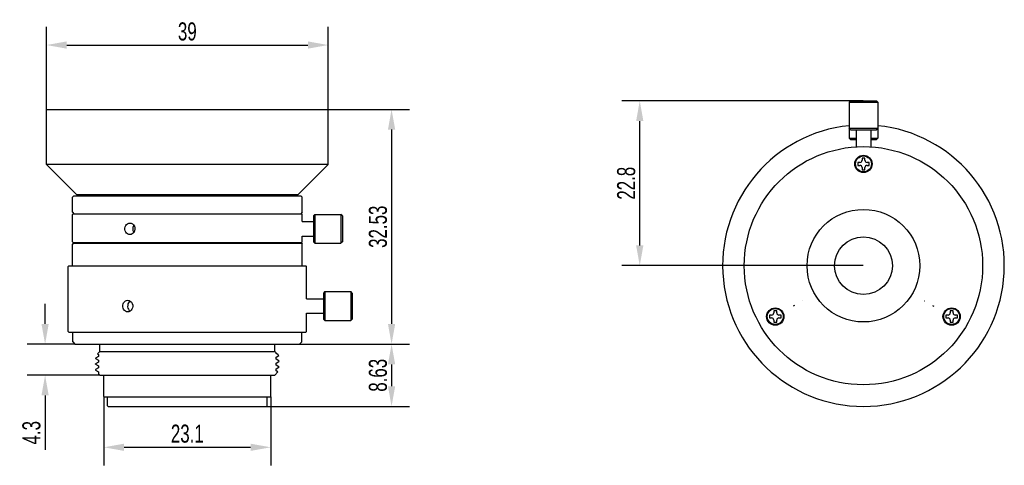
# Model space of a CAD drawing. Header units: millimetres. Extents: x -1 to 136, y 231 to 292.
import ezdxf

# ---------------------------------------------------------------- set-up
doc = ezdxf.new("R2010")
doc.units = ezdxf.units.MM
doc.header["$LTSCALE"] = 19.36
doc.header["$PDMODE"] = 3
doc.header["$PDSIZE"] = 8
doc.linetypes.add('PHANTOM', pattern=[0.8, 0.45, -0.05, 0.1, -0.05, 0.1, -0.05])
doc.layers.get('0').update_dxf_attribs({"linetype": 'CONTINUOUS'})
doc.layers.get('Defpoints').update_dxf_attribs({"linetype": 'CONTINUOUS'})
doc.layers.add('02___PRT_ALL_AXES', color=7, linetype='CONTINUOUS')
doc.layers.add('03___PRT_ALL_CURVES', color=7, linetype='CONTINUOUS')
doc.styles.get("Standard").update_dxf_attribs({"font": 'txt', "width": 0.7})
doc.dimstyles.get("Standard").update_dxf_attribs({"dimtxt": 2.5, "dimasz": 2.8, "dimexe": 2.5, "dimexo": 0.05, "dimtad": 1, "dimzin": 0, "dimdsep": 46, "dimtxsty": 'STANDARD', "dimblk": '_FILLED', "dimblk1": '_FILLED', "dimblk2": '_FILLED', "dimcen": 0.09, "dimadec": 0, "dimazin": 0, "dimtol": 1, "dimtp": 0.01, "dimtm": 0.01, "dimtfac": 1, "dimtofl": 0, "dimtmove": 0, "dimatfit": 3, "dimldrblk": '_FILLED', "dimfxl": 1, "dimtolj": 1, "dimtzin": 0, "dimarcsym": 0})

# ---------------------------------------------------------------- blocks, each defined once
blk = doc.blocks.new('_FILLED')
at = {"color": 0, "linetype": 'ByBlock'}
blk.add_solid([(0, 0), (-1, 0.179), (-1, -0.179)], dxfattribs=at)
blk = doc.blocks.new('*D43')
at = {"color": 0, "lineweight": -2, "transparency": 16777216}
for p, q in [((41.89, 280.01), (53.22, 280.01)), ((50.72, 277.21), (50.72, 250.27)), ((38.04, 247.47), (53.22, 247.47))]:
    blk.add_line(p, q, dxfattribs=at)
at = {"layer": 'Defpoints', "color": 0, "transparency": 16777216}
for p in [(41.84, 280.01), (37.99, 247.47), (50.72, 247.47)]:
    blk.add_point(p, dxfattribs=at)
at = {"color": 0, "lineweight": -2, "transparency": 16777216, "xscale": 2.8, "yscale": 2.8, "zscale": 2.8}
for p, rotation in [((50.72, 280.01), 90), ((50.72, 247.47), 270)]:
    blk.add_blockref('_FILLED', p, dxfattribs=dict(at, rotation=rotation))
at = {"color": 0, "transparency": 16777216, "insert": (48.84, 263.74), "char_height": 2.5, "attachment_point": 5, "rotation": 90}
blk.add_mtext('\\A1;32.53', dxfattribs=at)
blk = doc.blocks.new('*D44')
at = {"color": 0, "lineweight": -2, "transparency": 16777216}
for p, q in [((2.94, 279.96), (2.94, 291.42)), ((41.94, 279.96), (41.94, 291.42)), ((5.74, 288.92), (39.14, 288.92))]:
    blk.add_line(p, q, dxfattribs=at)
at = {"layer": 'Defpoints', "color": 0, "transparency": 16777216}
for p in [(41.94, 288.92), (2.94, 279.91), (41.94, 279.91)]:
    blk.add_point(p, dxfattribs=at)
at = {"color": 0, "lineweight": -2, "transparency": 16777216, "xscale": 2.8, "yscale": 2.8, "zscale": 2.8, "rotation": 180}
blk.add_blockref('_FILLED', (2.94, 288.92), dxfattribs=at)
at = {"color": 0, "lineweight": -2, "transparency": 16777216, "xscale": 2.8, "yscale": 2.8, "zscale": 2.8}
blk.add_blockref('_FILLED', (41.94, 288.92), dxfattribs=at)
at = {"color": 0, "transparency": 16777216, "insert": (22.44, 290.79), "char_height": 2.5, "attachment_point": 5}
blk.add_mtext('\\A1;39', dxfattribs=at)
blk = doc.blocks.new('*D45')
at = {"color": 0, "lineweight": -2, "transparency": 16777216}
for p, q in [((38.04, 247.47), (53.22, 247.47)), ((50.72, 244.67), (50.72, 241.65)), ((33.44, 238.85), (53.22, 238.85))]:
    blk.add_line(p, q, dxfattribs=at)
at = {"layer": 'Defpoints', "color": 0, "transparency": 16777216}
for p in [(37.99, 247.47), (33.39, 238.85), (50.72, 238.85)]:
    blk.add_point(p, dxfattribs=at)
at = {"color": 0, "lineweight": -2, "transparency": 16777216, "xscale": 2.8, "yscale": 2.8, "zscale": 2.8}
for p, rotation in [((50.72, 247.47), 90), ((50.72, 238.85), 270)]:
    blk.add_blockref('_FILLED', p, dxfattribs=dict(at, rotation=rotation))
at = {"color": 0, "transparency": 16777216, "insert": (48.84, 243.16), "char_height": 2.5, "attachment_point": 5, "rotation": 90}
blk.add_mtext('\\A1;8.63', dxfattribs=at)
blk = doc.blocks.new('*D46')
at = {"color": 0, "lineweight": -2, "transparency": 16777216}
for p, q in [((2.75, 250.27), (2.75, 253.07)), ((6.84, 247.47), (0.25, 247.47)), ((10.29, 243.17), (0.25, 243.17)), ((2.75, 240.37), (2.75, 232.82))]:
    blk.add_line(p, q, dxfattribs=at)
at = {"layer": 'Defpoints', "color": 0, "transparency": 16777216}
for p in [(6.89, 247.47), (2.75, 243.17), (10.34, 243.17)]:
    blk.add_point(p, dxfattribs=at)
at = {"color": 0, "lineweight": -2, "transparency": 16777216, "xscale": 2.8, "yscale": 2.8, "zscale": 2.8}
for p, rotation in [((2.75, 247.47), 270), ((2.75, 243.17), 90)]:
    blk.add_blockref('_FILLED', p, dxfattribs=dict(at, rotation=rotation))
at = {"color": 0, "transparency": 16777216, "insert": (0.87, 235.2), "char_height": 2.5, "attachment_point": 5, "rotation": 90}
blk.add_mtext('\\A1;4.3', dxfattribs=at)
blk = doc.blocks.new('*D47')
at = {"color": 0, "lineweight": -2, "transparency": 16777216}
for p, q in [((10.89, 240.17), (10.89, 230.68)), ((33.99, 240.17), (33.99, 230.68)), ((13.69, 233.18), (31.19, 233.18))]:
    blk.add_line(p, q, dxfattribs=at)
at = {"layer": 'Defpoints', "color": 0, "transparency": 16777216}
for p in [(10.89, 240.22), (33.99, 240.22), (33.99, 233.18)]:
    blk.add_point(p, dxfattribs=at)
at = {"color": 0, "lineweight": -2, "transparency": 16777216, "xscale": 2.8, "yscale": 2.8, "zscale": 2.8, "rotation": 180}
blk.add_blockref('_FILLED', (10.89, 233.18), dxfattribs=at)
at = {"color": 0, "lineweight": -2, "transparency": 16777216, "xscale": 2.8, "yscale": 2.8, "zscale": 2.8}
blk.add_blockref('_FILLED', (33.99, 233.18), dxfattribs=at)
at = {"color": 0, "transparency": 16777216, "insert": (22.44, 235.06), "char_height": 2.5, "attachment_point": 5}
blk.add_mtext('\\A1;23.1', dxfattribs=at)
blk = doc.blocks.new('*D49')
at = {"color": 0, "lineweight": -2, "transparency": 16777216}
for p, q in [((116, 281.19), (82.58, 281.19)), ((85.08, 261.15), (85.08, 278.39)), ((116, 258.35), (82.58, 258.35))]:
    blk.add_line(p, q, dxfattribs=at)
at = {"layer": 'Defpoints', "color": 0, "transparency": 16777216}
for p in [(85.08, 281.19), (116.05, 281.19), (116.05, 258.35)]:
    blk.add_point(p, dxfattribs=at)
at = {"color": 0, "lineweight": -2, "transparency": 16777216, "xscale": 2.8, "yscale": 2.8, "zscale": 2.8}
for p, rotation in [((85.08, 281.19), 90), ((85.08, 258.35), 270)]:
    blk.add_blockref('_FILLED', p, dxfattribs=dict(at, rotation=rotation))
at = {"color": 0, "transparency": 16777216, "insert": (83.21, 269.77), "char_height": 2.5, "attachment_point": 5, "rotation": 90}
blk.add_mtext('\\A1;22.8', dxfattribs=at)

msp = doc.modelspace()

# ---------------------------------------------------------------- linework, layer by layer
at = {"color": 7, "linetype": 'Continuous'}
for p, q in [((114.253, 281.187), (114.053, 280.987)), ((114.053, 280.987), (118.053, 280.987)), ((114.253, 281.187), (117.853, 281.187)), ((117.853, 281.187), (118.053, 280.987)), ((3.036, 280.007), (2.936, 279.907)), ((2.936, 272.347), (2.936, 279.907)), ((3.036, 280.007), (41.836, 280.007)), ((41.836, 280.007), (41.936, 279.907)), ((41.936, 272.347), (41.936, 279.907)), ((114.253, 277.187), (114.053, 277.387)), ((114.053, 277.387), (118.053, 277.387)), ((114.253, 277.187), (117.853, 277.187)), ((117.853, 277.187), (118.053, 277.387)), ((114.253, 275.827), (114.053, 276.027)), ((114.053, 276.027), (115.053, 276.027)), ((114.253, 275.827), (115.053, 275.827)), ((117.053, 276.027), (118.053, 276.027)), ((117.053, 275.827), (117.853, 275.827)), ((117.853, 275.827), (118.053, 276.027)), ((115.253, 272.647), (115.253, 272.247)), ((115.553, 272.647), (115.253, 272.647)), ((115.853, 273.247), (115.853, 272.947)), ((116.253, 273.247), (115.853, 273.247)), ((116.253, 272.947), (116.253, 273.247)), ((116.853, 272.647), (116.553, 272.647)), ((116.853, 272.247), (116.853, 272.647)), ((115.253, 272.247), (115.553, 272.247)), ((115.853, 271.947), (115.853, 271.647)), ((115.853, 271.647), (116.253, 271.647)), ((116.253, 271.647), (116.253, 271.947)), ((116.553, 272.247), (116.853, 272.247)), ((6.736, 268.047), (6.536, 267.847)), ((6.536, 265.747), (6.536, 267.847)), ((6.736, 268.047), (38.136, 268.047)), ((38.136, 268.047), (38.336, 267.847)), ((38.336, 265.747), (38.336, 267.847)), ((6.536, 265.747), (6.736, 265.547)), ((6.636, 265.547), (6.536, 265.447)), ((6.536, 261.647), (6.536, 265.447)), ((6.636, 265.547), (38.236, 265.547)), ((38.336, 265.747), (38.136, 265.547)), ((38.236, 265.547), (38.336, 265.447)), ((40.116, 265.447), (39.916, 265.247)), ((39.916, 265.247), (39.916, 261.647)), ((40.116, 265.447), (43.716, 265.447)), ((40.116, 265.447), (40.116, 261.447)), ((43.916, 265.247), (43.716, 265.447)), ((43.716, 265.447), (43.716, 261.447)), ((43.916, 265.247), (43.916, 261.647)), ((38.336, 264.447), (39.916, 264.447)), ((38.336, 262.447), (39.916, 262.447)), ((6.536, 261.647), (6.636, 261.547)), ((6.636, 261.447), (6.536, 261.347)), ((6.536, 258.347), (6.536, 261.347)), ((6.636, 261.547), (38.236, 261.547)), ((6.636, 261.447), (38.236, 261.447)), ((7.536, 261.447), (7.536, 261.547)), ((37.336, 261.447), (37.336, 261.547)), ((38.336, 261.647), (38.236, 261.547)), ((38.236, 261.447), (38.336, 261.347)), ((38.336, 258.347), (38.336, 261.347)), ((40.116, 261.447), (39.916, 261.647)), ((40.116, 261.447), (43.716, 261.447)), ((43.916, 261.647), (43.716, 261.447)), ((6.036, 258.347), (5.936, 258.247)), ((5.936, 249.247), (5.936, 258.247)), ((6.036, 258.347), (38.836, 258.347)), ((38.836, 258.347), (38.936, 258.247)), ((38.936, 253.747), (41.276, 253.747)), ((41.476, 254.747), (41.276, 254.547)), ((41.276, 254.547), (41.276, 250.947)), ((41.476, 254.747), (45.076, 254.747)), ((41.476, 254.747), (41.476, 250.747)), ((45.276, 254.547), (45.076, 254.747)), ((45.076, 254.747), (45.076, 250.747)), ((45.276, 254.547), (45.276, 250.947)), ((38.936, 251.747), (41.276, 251.747)), ((41.476, 250.747), (41.276, 250.947)), ((45.276, 250.947), (45.076, 250.747)), ((103.042, 251.497), (103.042, 251.097)), ((103.342, 251.497), (103.042, 251.497)), ((103.042, 251.097), (103.342, 251.097)), ((103.642, 252.097), (103.642, 251.797)), ((104.042, 252.097), (103.642, 252.097)), ((104.042, 251.797), (104.042, 252.097)), ((104.642, 251.497), (104.342, 251.497)), ((104.342, 251.097), (104.642, 251.097)), ((104.642, 251.097), (104.642, 251.497)), ((127.763, 251.497), (127.463, 251.497)), ((127.463, 251.497), (127.463, 251.097)), ((127.463, 251.097), (127.763, 251.097)), ((128.463, 252.097), (128.063, 252.097)), ((128.063, 252.097), (128.063, 251.797)), ((128.463, 251.797), (128.463, 252.097)), ((129.063, 251.497), (128.763, 251.497)), ((128.763, 251.097), (129.063, 251.097)), ((129.063, 251.097), (129.063, 251.497)), ((41.476, 250.747), (45.076, 250.747)), ((103.642, 250.797), (103.642, 250.497)), ((103.642, 250.497), (104.042, 250.497)), ((104.042, 250.497), (104.042, 250.797)), ((128.063, 250.797), (128.063, 250.497)), ((128.063, 250.497), (128.463, 250.497)), ((128.463, 250.497), (128.463, 250.797)), ((5.936, 249.247), (6.036, 249.147)), ((6.036, 249.147), (38.836, 249.147)), ((6.586, 247.773), (6.586, 249.147)), ((38.286, 247.773), (38.286, 249.147)), ((38.936, 249.247), (38.836, 249.147)), ((6.586, 247.773), (6.886, 247.473)), ((6.886, 247.473), (37.986, 247.473)), ((10.336, 246.473), (10.336, 247.473)), ((34.536, 246.473), (34.536, 247.473)), ((38.286, 247.773), (37.986, 247.473)), ((10.138, 245.779), (9.738, 245.548)), ((9.738, 245.486), (10.138, 245.255)), ((10.336, 246.473), (9.999, 246.136)), ((10, 246.135), (10.138, 246.055)), ((10.136, 246.057), (10.136, 245.777)), ((10.336, 246.473), (34.536, 246.473)), ((34.536, 246.473), (34.736, 246.273)), ((34.956, 246.051), (34.734, 246.179)), ((34.734, 245.655), (35.126, 245.881)), ((35.134, 245.148), (34.734, 245.379)), ((34.736, 246.177), (34.736, 246.273)), ((34.736, 245.377), (34.736, 245.657)), ((34.963, 246.046), (35.126, 245.883)), ((9.736, 244.688), (9.736, 244.746)), ((10.138, 244.979), (9.738, 244.748)), ((9.738, 244.686), (10.138, 244.455)), ((10.138, 244.179), (9.738, 243.948)), ((10.136, 245.257), (10.136, 244.977)), ((10.136, 244.457), (10.136, 244.177)), ((34.734, 244.855), (35.134, 245.086)), ((35.134, 244.348), (34.734, 244.579)), ((34.734, 244.055), (35.134, 244.286)), ((34.736, 244.577), (34.736, 244.857)), ((34.736, 243.777), (34.736, 244.057)), ((35.136, 245.088), (35.136, 245.146)), ((35.136, 244.288), (35.136, 244.346)), ((9.738, 243.886), (10.138, 243.655)), ((10.133, 243.376), (10.336, 243.173)), ((10.136, 243.657), (10.136, 243.377)), ((10.336, 243.173), (34.536, 243.173)), ((10.886, 240.223), (10.886, 243.173)), ((33.986, 240.223), (33.986, 243.173)), ((34.992, 243.629), (34.536, 243.173)), ((34.992, 243.631), (34.734, 243.779)), ((10.886, 240.223), (10.936, 240.173)), ((10.936, 240.173), (33.936, 240.173)), ((11.386, 238.947), (11.386, 240.173)), ((33.486, 238.947), (33.486, 240.173)), ((33.986, 240.223), (33.936, 240.173)), ((11.386, 238.947), (11.486, 238.847)), ((11.486, 238.847), (33.386, 238.847)), ((33.486, 238.947), (33.386, 238.847))]:
    msp.add_line(p, q, dxfattribs=at)
for centre, radius in [((116.053, 258.347), 16.5), ((116.053, 272.447), 1.1), ((116.053, 258.347), 7.8), ((116.053, 258.347), 4), ((103.842, 251.297), 1.1), ((128.263, 251.297), 1.1)]:
    msp.add_circle(centre, radius, dxfattribs=at)
for centre, start, end in [((115.553, 272.947), 270, 360), ((116.553, 272.947), 180, 270), ((115.553, 271.947), 0, 90), ((116.553, 271.947), 90, 180), ((103.342, 251.797), 270, 360), ((103.342, 250.797), 0, 90), ((104.342, 251.797), 180, 270), ((104.342, 250.797), 90, 180), ((127.763, 251.797), 270, 360), ((127.763, 250.797), 0, 90), ((128.763, 251.797), 180, 270), ((128.763, 250.797), 90, 180)]:
    msp.add_arc(centre, 0.3, start, end, dxfattribs=at)
at = {"layer": '02___PRT_ALL_AXES', "color": 7, "linetype": 'Continuous'}
for p, q in [((114.053, 280.987), (114.053, 276.027)), ((118.053, 280.987), (118.053, 276.027)), ((115.053, 277.187), (115.053, 274.779)), ((117.053, 277.187), (117.053, 274.779)), ((41.936, 272.347), (2.936, 272.347)), ((7.136, 268.147), (2.936, 272.347)), ((37.736, 268.147), (41.936, 272.347)), ((37.736, 268.147), (7.136, 268.147)), ((7.936, 268.047), (7.936, 268.147)), ((36.936, 268.047), (36.936, 268.147)), ((38.336, 264.447), (38.336, 265.447)), ((38.336, 261.647), (38.336, 262.447)), ((38.936, 253.747), (38.936, 258.247)), ((38.936, 249.247), (38.936, 251.747)), ((9.736, 245.546), (9.736, 245.488)), ((9.736, 243.946), (9.736, 243.888))]:
    msp.add_line(p, q, dxfattribs=at)
for points in [[(14.486, 262.647), (14.324, 262.669), (14.165, 262.739), (14.028, 262.851), (13.919, 262.998), (13.844, 263.172), (13.807, 263.364), (13.809, 263.557), (13.851, 263.743), (13.927, 263.909), (14.036, 264.051), (14.171, 264.159), (14.327, 264.226), (14.486, 264.247)], [(14.486, 264.247), (14.673, 264.218), (14.85, 264.13), (14.999, 263.991), (15.111, 263.811), (15.176, 263.599), (15.187, 263.387), (15.151, 263.189), (15.075, 263.013), (14.962, 262.861), (14.819, 262.744), (14.654, 262.671), (14.486, 262.647)], [(15.03, 263.941), (14.97, 263.848), (14.903, 263.655), (14.88, 263.447), (14.903, 263.24), (14.97, 263.047), (15.03, 262.953)], [(14.186, 251.947), (14.024, 251.969), (13.865, 252.039), (13.728, 252.151), (13.619, 252.299), (13.544, 252.472), (13.506, 252.664), (13.509, 252.857), (13.551, 253.043), (13.627, 253.21), (13.736, 253.351), (13.872, 253.459), (14.027, 253.526), (14.186, 253.547)], [(14.525, 253.442), (14.411, 253.351), (14.303, 253.21), (14.226, 253.043), (14.185, 252.857), (14.182, 252.664), (14.22, 252.472), (14.294, 252.299), (14.403, 252.151), (14.527, 252.051)], [(14.186, 253.547), (14.374, 253.517), (14.55, 253.429), (14.7, 253.29), (14.812, 253.108), (14.876, 252.896), (14.886, 252.683), (14.85, 252.486), (14.774, 252.311), (14.661, 252.16), (14.518, 252.044), (14.354, 251.971), (14.186, 251.947)]]:
    msp.add_lwpolyline(points, dxfattribs=at)
for centre in [(116.053, 272.447), (103.842, 251.297), (128.263, 251.297)]:
    msp.add_circle(centre, 1.2, dxfattribs=at)
msp.add_arc((116.053, 258.347), 19.5, 95.8948, 84.1052, dxfattribs=at)
at = {"layer": '03___PRT_ALL_CURVES', "color": 2, "linetype": 'PHANTOM'}
for p, q in [((106.505, 252.835), (106.31, 252.722)), ((107.634, 253.487), (107.609, 253.472)), ((124.471, 253.487), (124.496, 253.472)), ((125.6, 252.835), (125.795, 252.722))]:
    msp.add_line(p, q, dxfattribs=at)

# ---------------------------------------------------------------- dimensions: what is measured, and where the dimension line sits
for base, p1, p2, text, picture, middle in [((41.936, 288.919), (2.936, 279.907), (41.936, 279.907), '39', '*D44', (22.436, 290.794)), ((33.986, 233.183), (10.886, 240.223), (33.986, 240.223), '23.1', '*D47', (22.436, 235.058))]:
    dim = msp.add_linear_dim(base=base, p1=p1, p2=p2, text=text, dimstyle='STANDARD')
    dim.commit()
    dim.dimension.update_dxf_attribs({"geometry": picture, "text_midpoint": middle})
dim = msp.add_aligned_dim(p1=(116.053, 258.347), p2=(116.053, 281.187), distance=30.97, text='22.8', dimstyle='STANDARD')
dim.commit()
dim.dimension.update_dxf_attribs({"geometry": '*D49', "text_midpoint": (83.207, 269.767)})
dim = msp.add_linear_dim(base=(50.719, 247.473), p1=(41.836, 280.007), p2=(37.986, 247.473), angle=90, text='32.53', dimstyle='STANDARD')
dim.commit()
dim.dimension.update_dxf_attribs({"geometry": '*D43', "text_midpoint": (50.719, 263.74), "dimtype": 160})
for base, p1, p2, text, picture, middle in [((2.749, 243.173), (6.886, 247.473), (10.336, 243.173), '4.3', '*D46', (0.874, 235.198)), ((50.719, 238.847), (37.986, 247.473), (33.386, 238.847), '8.63', '*D45', (48.844, 243.16))]:
    dim = msp.add_linear_dim(base=base, p1=p1, p2=p2, angle=90, text=text, dimstyle='STANDARD')
    dim.commit()
    dim.dimension.update_dxf_attribs({"geometry": picture, "text_midpoint": middle})

doc.saveas('drawing.dxf')
